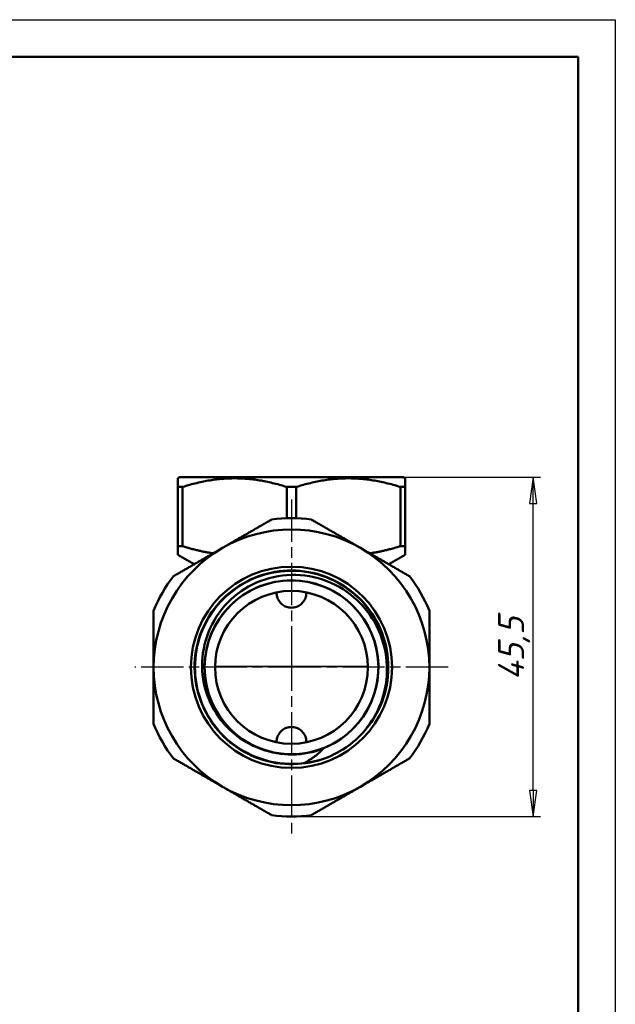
# Model space of a CAD drawing. Header units: millimetres. Extents: x -121 to 520, y -69 to 356.
# Tile 19 of 20: x 130 to 210, y 165 to 297. Entities that reach past the tile are written whole.
import ezdxf

# ---------------------------------------------------------------- set-up
doc = ezdxf.new("R2010")
doc.units = ezdxf.units.MM
doc.linetypes.add('CHAIN', pattern=[0.7087, 0.4724, -0.0591, 0.1181, -0.0591])
for name, color, linetype, lineweight in [('Видимые тонкие (ГОСТ)', 7, 'Continuous', 35), ('Видимый контур (ГОСТ)', 7, 'Continuous', 50), ('Кромка (ГОСТ)', 7, 'Continuous', 50), ('Маркер центра (ГОСТ)', 7, 'Continuous', 25), ('Размер (ГОСТ)', 7, 'Continuous', 25)]:
    doc.layers.add(name, color=color, linetype=linetype, lineweight=lineweight)
doc.styles.add('Обычный текст (ГОСТ)', font='GOST Common Italic.ttf')
doc.dimstyles.new('Обычный (ГОСТ)', dxfattribs={"dimtxt": 3.5, "dimasz": 3.5, "dimexe": 1, "dimexo": 0, "dimgap": 0.5, "dimtad": 1, "dimrnd": 1e-08, "dimtxsty": 'Обычный текст (ГОСТ)', "dimblk": 'Filled-1', "dimcen": 0.09, "dimdle": 15, "dimclrd": 256, "dimclre": 256, "dimclrt": 256, "dimazin": 2, "dimtfac": 0.714286, "dimtdec": 3, "dimtmove": 0, "dimatfit": 3, "dimfxl": 1, "dimtolj": 1, "dimlwd": 25, "dimlwe": 25, "dimarcsym": 0})

# ---------------------------------------------------------------- blocks, each defined once
blk = doc.blocks.new('Рамки ГОСТ_ граница 297x210')
at = {"layer": 'Кромка (ГОСТ)', "lineweight": 25}
for p, q in [((0, 297), (210, 297)), ((210, 297), (210, 0))]:
    blk.add_line(p, q, dxfattribs=at)
at = {"layer": 'Кромка (ГОСТ)'}
for p, q in [((205, 292), (20, 292)), ((205, 5), (205, 292))]:
    blk.add_line(p, q, dxfattribs=at)
blk = doc.blocks.new('Filled-1')
at = {"color": 0}
for p, q in [((0, 0), (-1, 0.143)), ((-1, 0.143), (-1, -0.143)), ((-1, 0), (0, 0)), ((-1, -0.143), (0, 0))]:
    blk.add_line(p, q, dxfattribs=at)
at = {"color": 0, "flags": 128}
blk.add_lwpolyline([(-1, -0.143), (0, 0), (-1, 0.143), (-1, -0.143)], dxfattribs=at)
at = {"color": 0}
blk.add_solid([(-1, -0.143), (0, 0), (-1, 0.143), (-1, -0.143)], dxfattribs=at)
blk = doc.blocks.new('*D9')
at = {"layer": 'Defpoints', "color": 0, "linetype": 'Continuous', "transparency": 16777216}
for p in [(181.55, 235.62), (198.97, 235.62), (166.55, 190.12)]:
    blk.add_point(p, dxfattribs=at)
at = {"layer": 'Размер (ГОСТ)', "linetype": 'Continuous', "lineweight": 25, "transparency": 16777216}
for p, q in [((181.55, 235.62), (199.97, 235.62)), ((198.97, 193.62), (198.97, 232.12)), ((166.55, 190.12), (199.97, 190.12))]:
    blk.add_line(p, q, dxfattribs=at)
at = {"layer": 'Размер (ГОСТ)', "linetype": 'Continuous', "lineweight": 25, "transparency": 16777216, "xscale": 3.5, "yscale": 3.5, "zscale": 3.5}
for p, rotation in [((198.97, 235.62), 90), ((198.97, 190.12), 270)]:
    blk.add_blockref('Filled-1', p, dxfattribs=dict(at, rotation=rotation))
at = {"layer": 'Размер (ГОСТ)', "linetype": 'Continuous', "lineweight": 25, "transparency": 16777216, "insert": (194.27, 208.39), "char_height": 3.5, "attachment_point": 1, "rotation": 90, "style": 'Обычный текст (ГОСТ)'}
blk.add_mtext('\\A1;45,5', dxfattribs=at)

msp = doc.modelspace()

# ---------------------------------------------------------------- linework, layer by layer
at = {"layer": 'Видимые тонкие (ГОСТ)'}
msp.add_line((156.304, 210.225), (176.803, 210.225), dxfattribs=at)
for points, knots in [([(168.403, 197.349), (165.403, 196.915), (162.256, 197.581), (159.689, 199.193), (157.123, 200.804), (155.157, 203.349), (154.244, 206.239), (153.332, 209.129), (153.481, 212.341), (154.657, 215.134), (155.833, 217.926), (158.026, 220.277), (160.73, 221.644), (163.433, 223.011), (166.626, 223.384), (169.572, 222.675), (172.517, 221.967), (175.192, 220.184), (176.978, 217.738), (178.839, 215.19), (179.717, 211.943), (179.395, 208.805), (179.275, 207.639), (178.99, 206.493), (178.56, 205.404)], [2.9978845, 2.9978845, 2.9978845, 2.9978845, 3.7022952, 3.7022952, 3.7022952, 4.4066287, 4.4066287, 4.4066287, 5.1108859, 5.1108859, 5.1108859, 5.8150681, 5.8150681, 5.8150681, 6.5191763, 6.5191763, 6.5191763, 7.2232117, 7.2232117, 7.2232117, 7.9564269, 7.9564269, 7.9564269, 8.2286339, 8.2286339, 8.2286339, 8.2286339]), ([(170.823, 199.181), (168.191, 198.155), (165.185, 198.121), (162.531, 199.088), (161.337, 199.524), (160.218, 200.16), (159.226, 200.954)], [2.7696579, 2.7696579, 2.7696579, 2.7696579, 3.4911424, 3.4911424, 3.4911424, 3.8158168, 3.8158168, 3.8158168, 3.8158168])]:
    msp.add_open_spline(points, degree=3, knots=knots, dxfattribs=at)
at = {"layer": 'Видимый контур (ГОСТ)'}
for p, q in [((151.554, 235.625), (151.304, 235.48)), ((151.304, 234.326), (151.304, 235.48)), ((181.554, 235.625), (151.554, 235.625)), ((181.554, 235.625), (181.804, 235.48)), ((181.804, 235.48), (181.804, 234.326)), ((151.304, 234.326), (151.947, 234.326)), ((151.304, 234.326), (151.304, 226.367)), ((151.947, 234.326), (151.947, 226.367)), ((165.911, 234.326), (167.197, 234.326)), ((165.911, 234.326), (165.911, 230.114)), ((167.197, 234.326), (167.197, 230.114)), ((181.161, 234.326), (181.804, 234.326)), ((181.161, 234.326), (181.161, 226.367)), ((181.804, 234.326), (181.804, 226.367)), ((151.304, 225.212), (151.304, 226.367)), ((151.947, 226.367), (151.304, 226.367)), ((181.804, 226.367), (181.161, 226.367)), ((181.804, 226.367), (181.804, 225.212)), ((153.495, 223.947), (151.304, 225.212)), ((179.613, 223.947), (181.804, 225.212))]:
    msp.add_line(p, q, dxfattribs=at)
for radius in [13.5, 11.655, 11.655, 10.25]:
    msp.add_circle((166.554, 210.125), radius, dxfattribs=at)
for radius, start, end in [(20, 82.33165, 97.66835), (18.5, 60, 120), (18.5, 120, 180), (18.5, 0, 60), (20, 142.33165, 157.66835), (20, 22.33165, 37.66835), (11.67, 283.87846, 256.44074), (18.5, 180, 240), (18.5, 300, 0), (20, 202.33165, 217.66835), (20, 322.33165, 337.66835), (13, 296.22035, 299.58632), (18.5, 240, 300), (20, 262.33165, 277.66835)]:
    msp.add_arc((166.554, 210.125), radius, start, end, dxfattribs=at)
for points, weights in [([(165.911, 234.326), (158.929, 236.501), (151.947, 234.326)], [1.00291981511, 1.13445028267, 1.00291981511]), ([(181.161, 234.326), (174.179, 236.501), (167.197, 234.326)], [1.00291981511, 1.13445028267, 1.00291981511]), ([(157.304, 226.146), (160.466, 227.972), (163.885, 229.946)], [1, 1.0343700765, 1.02823620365]), ([(169.223, 229.946), (172.642, 227.972), (175.804, 226.146)], [1.02823620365, 1.0343700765, 1]), ([(150.723, 222.347), (154.142, 224.32), (157.304, 226.146)], [1.02823620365, 1.0343700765, 1]), ([(151.947, 226.367), (154.099, 225.697), (156.046, 225.42)], [1.02210813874, 1.05998377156, 1.07645551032]), ([(175.804, 226.146), (178.966, 224.32), (182.385, 222.347)], [1, 1.0343700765, 1.02823620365]), ([(177.062, 225.42), (179.009, 225.697), (181.161, 226.367)], [1.07645551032, 1.05998377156, 1.02210813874]), ([(148.054, 210.125), (148.054, 213.776), (148.054, 217.724)], [1, 1.0343700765, 1.02823620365]), ([(185.054, 217.724), (185.054, 213.776), (185.054, 210.125)], [1.02823620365, 1.0343700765, 1]), ([(148.054, 202.525), (148.054, 206.473), (148.054, 210.125)], [1.02823620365, 1.0343700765, 1]), ([(185.054, 210.125), (185.054, 206.473), (185.054, 202.525)], [1, 1.0343700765, 1.02823620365]), ([(157.304, 194.103), (154.142, 195.929), (150.723, 197.903)], [1, 1.0343700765, 1.02823620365]), ([(182.385, 197.903), (178.966, 195.929), (175.804, 194.103)], [1.02823620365, 1.0343700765, 1]), ([(163.885, 190.304), (160.466, 192.277), (157.304, 194.103)], [1.02823620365, 1.0343700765, 1]), ([(175.804, 194.103), (172.642, 192.277), (169.223, 190.304)], [1, 1.0343700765, 1.02823620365])]:
    msp.add_rational_spline(points, weights, degree=2, dxfattribs=at)
for points, knots in [([(172.298, 198.462), (169.564, 197.116), (166.35, 196.774), (163.394, 197.515), (160.439, 198.255), (157.766, 200.072), (155.99, 202.548), (154.215, 205.023), (153.351, 208.137), (153.596, 211.174), (153.842, 214.21), (155.196, 217.144), (157.346, 219.302), (159.496, 221.459), (162.425, 222.822), (165.46, 223.079), (168.495, 223.335), (171.611, 222.482), (174.092, 220.716), (176.671, 218.881), (178.539, 216.072), (179.236, 212.984), (179.921, 209.945), (179.466, 206.662), (177.98, 203.923), (176.828, 201.801), (175.065, 200.02), (172.97, 198.823)], [2.6839612, 2.6839612, 2.6839612, 2.6839612, 3.3871079, 3.3871079, 3.3871079, 4.090178, 4.090178, 4.090178, 4.7931724, 4.7931724, 4.7931724, 5.4960923, 5.4960923, 5.4960923, 6.1989387, 6.1989387, 6.1989387, 6.9017128, 6.9017128, 6.9017128, 7.6321883, 7.6321883, 7.6321883, 8.3512501, 8.3512501, 8.3512501, 8.9083993, 8.9083993, 8.9083993, 8.9083993]), ([(159.221, 200.948), (158.407, 201.569), (157.679, 202.293), (156.423, 203.915), (155.902, 204.807), (154.9, 207.188), (154.583, 208.724), (154.554, 211.845), (154.848, 213.4), (156.016, 216.322), (156.885, 217.661), (159.094, 219.94), (160.417, 220.856), (163.351, 222.137), (164.935, 222.485), (168.162, 222.557), (169.774, 222.275), (172.811, 221.106), (174.206, 220.226), (176.592, 217.973), (177.556, 216.619), (178.919, 213.604), (179.3, 211.972), (179.417, 208.639), (179.148, 206.971), (178.567, 205.401)], [-5.4630507, -5.4630507, -5.4630507, -5.4630507, -5.1555923, -5.1555923, -4.8463657, -4.8463657, -4.3793807, -4.3793807, -3.9084713, -3.9084713, -3.4336382, -3.4336382, -2.9548821, -2.9548821, -2.4722036, -2.4722036, -1.9856036, -1.9856036, -1.4950825, -1.4950825, -1.0006411, -1.0006411, -0.50228, -0.50228, 0, 0, 0, 0]), ([(164.555, 220.178), (164.551, 220.023), (164.565, 219.87), (164.594, 219.725), (164.638, 219.51), (164.723, 219.287), (164.967, 218.885), (165.127, 218.706), (165.466, 218.433), (165.669, 218.316), (166.104, 218.162), (166.337, 218.125), (166.554, 218.125)], [-0.04599532, -0.04599532, -0.04599532, -0.04599532, 0, 0, 0, 0.06795632, 0.06795632, 0.13591264, 0.13591264, 0.2010392, 0.2010392, 0.26616576, 0.26616576, 0.26616576, 0.26616576]), ([(166.554, 218.125), (166.771, 218.125), (167.004, 218.162), (167.439, 218.316), (167.641, 218.433), (167.981, 218.706), (168.141, 218.885), (168.385, 219.287), (168.47, 219.51), (168.543, 219.87), (168.557, 220.023), (168.553, 220.178)], [0.26616576, 0.26616576, 0.26616576, 0.26616576, 0.33129231, 0.33129231, 0.39641887, 0.39641887, 0.46437519, 0.46437519, 0.53233151, 0.53233151, 0.57832683, 0.57832683, 0.57832683, 0.57832683]), ([(178.567, 205.401), (178.064, 204.04), (177.324, 202.774), (175.426, 200.521), (174.269, 199.557), (172.973, 198.82)], [-0.88309894, -0.88309894, -0.88309894, -0.88309894, -0.44741782, -0.44741782, 0, 0, 0, 0]), ([(166.554, 202.125), (166.337, 202.125), (166.104, 202.087), (165.669, 201.933), (165.466, 201.817), (165.127, 201.544), (164.967, 201.365), (164.723, 200.962), (164.638, 200.739), (164.565, 200.38), (164.551, 200.226), (164.555, 200.072)], [0.26616576, 0.26616576, 0.26616576, 0.26616576, 0.33129231, 0.33129231, 0.39641887, 0.39641887, 0.46437519, 0.46437519, 0.53233151, 0.53233151, 0.57832683, 0.57832683, 0.57832683, 0.57832683]), ([(168.553, 200.072), (168.557, 200.226), (168.543, 200.38), (168.514, 200.525), (168.47, 200.739), (168.385, 200.962), (168.141, 201.365), (167.981, 201.544), (167.641, 201.817), (167.439, 201.933), (167.004, 202.087), (166.771, 202.125), (166.554, 202.125)], [-0.04599532, -0.04599532, -0.04599532, -0.04599532, 0, 0, 0, 0.06795632, 0.06795632, 0.13591264, 0.13591264, 0.2010392, 0.2010392, 0.26616576, 0.26616576, 0.26616576, 0.26616576]), ([(163.818, 198.78), (163.49, 198.856), (163.165, 198.946), (161.536, 199.472), (160.315, 200.113), (159.221, 200.948)], [-0.51433967, -0.51433967, -0.51433967, -0.51433967, -0.41287333, -0.41287333, 0, 0, 0, 0]), ([(172.298, 198.462), (170.648, 197.652), (169.273, 197.427), (168.626, 197.343), (168.503, 197.333), (168.429, 197.334), (168.415, 197.335), (168.403, 197.337), (168.401, 197.337), (168.398, 197.339), (168.397, 197.339), (168.396, 197.34), (168.396, 197.34), (168.395, 197.341), (168.395, 197.342), (168.395, 197.342), (168.395, 197.343), (168.396, 197.344), (168.396, 197.344), (168.398, 197.346), (168.4, 197.348), (168.403, 197.349)], [-0.087025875, -0.087025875, -0.087025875, -0.087025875, -0.026937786, -0.026937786, -0.007032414, -0.007032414, -0.003343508, -0.003343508, -0.002319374, -0.002319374, -0.001902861, -0.001902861, -0.001667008, -0.001667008, -0.001472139, -0.001472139, -0.001251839, -0.001251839, -0.000907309, -0.000907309, 0, 0, 0, 0]), ([(168.403, 197.349), (168.852, 197.607), (169.285, 197.892), (170.094, 198.506), (170.47, 198.832), (170.823, 199.181)], [-0.31174951, -0.31174951, -0.31174951, -0.31174951, -0.15289006, -0.15289006, 0, 0, 0, 0]), ([(170.823, 199.181), (170.824, 199.182), (170.825, 199.183), (170.826, 199.185), (170.827, 199.186), (170.828, 199.188), (170.828, 199.188), (170.828, 199.189), (170.828, 199.19), (170.827, 199.191), (170.827, 199.191), (170.826, 199.192), (170.826, 199.192), (170.824, 199.193), (170.822, 199.193), (170.813, 199.194), (170.803, 199.192), (170.755, 199.183), (170.695, 199.167), (170.448, 199.094), (170.196, 199.015), (169.718, 198.885), (169.543, 198.84), (169.353, 198.796)], [-0.65198297, -0.65198297, -0.65198297, -0.65198297, -0.64651086, -0.64651086, -0.64241992, -0.64241992, -0.64009838, -0.64009838, -0.63830254, -0.63830254, -0.6363615, -0.6363615, -0.6334694, -0.6334694, -0.62789145, -0.62789145, -0.60484407, -0.60484407, -0.53473821, -0.53473821, -0.36946224, -0.36946224, -0.28618119, -0.28618119, -0.28618119, -0.28618119])]:
    msp.add_open_spline(points, degree=3, knots=knots, dxfattribs=at)
for points in [[(163.818, 198.78), (164.726, 198.572), (165.653, 198.467), (166.586, 198.47)], [(166.586, 198.47), (167.52, 198.472), (168.446, 198.582), (169.353, 198.796)]]:
    msp.add_open_spline(points, degree=3, dxfattribs=at)
at = {"layer": 'Маркер центра (ГОСТ)', "linetype": 'CHAIN', "ltscale": 11.993792}
for p, q in [((166.554, 232.625), (166.554, 207.625)), ((166.554, 212.625), (166.554, 187.625)), ((169.054, 210.125), (145.554, 210.125)), ((187.554, 210.125), (164.054, 210.125))]:
    msp.add_line(p, q, dxfattribs=at)
at = {"layer": 'Маркер центра (ГОСТ)', "linetype": 'CHAIN', "ltscale": 2.777527}
for p, q in [((166.554, 212.625), (166.554, 207.625)), ((166.554, 212.625), (166.554, 207.625)), ((169.054, 210.125), (164.054, 210.125)), ((169.054, 210.125), (164.054, 210.125))]:
    msp.add_line(p, q, dxfattribs=at)

# ---------------------------------------------------------------- block references
msp.add_blockref('Рамки ГОСТ_ граница 297x210', (0, 0))

# ---------------------------------------------------------------- dimensions: what is measured, and where the dimension line sits
at = {"layer": 'Размер (ГОСТ)', "linetype": 'Continuous', "lineweight": 25}
dim = msp.add_linear_dim(base=(198.971, 235.625), p1=(166.554, 190.125), p2=(181.554, 235.625), angle=90, dimstyle='Обычный (ГОСТ)', override={"dimgap": 0.5, "dimdec": 2, "dimtol": 0, "dimlim": 0, "dimtp": 0, "dimtm": 0, "dimtdec": 3, "dimtofl": 0, "dimatfit": 1}, dxfattribs=at)
dim.commit()
dim.dimension.update_dxf_attribs({"geometry": '*D9', "text_midpoint": (198.971, 212.875), "dimtype": 160})

doc.saveas('drawing.dxf')
